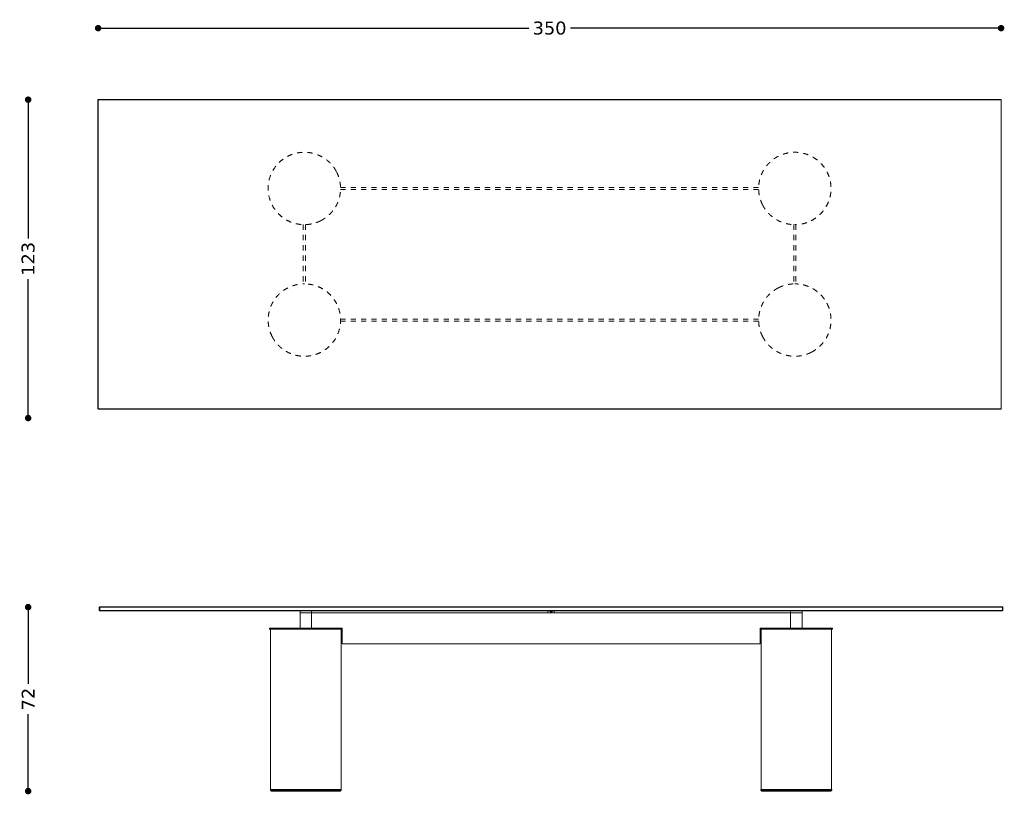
# Model space of a CAD drawing. Header units: centimetres. Extents: x 77 to 1282, y 72 to 374.
# Tile 3 of 3: x 901 to 1282, y 72 to 372. Entities that reach past the tile are written whole.
import ezdxf

# ---------------------------------------------------------------- set-up
doc = ezdxf.new("R2010")
doc.units = ezdxf.units.CM
doc.header["$MEASUREMENT"] = 0
doc.linetypes.add('Nascosto', pattern=[4, 2, -2])
doc.layers.add('Make2D$Nascosto$Curve', color=7, linetype='Nascosto', true_color=0x8c8c8c)
doc.layers.add('Make2D$Visibile$Curve', color=7, linetype='Continuous', true_color=0x000000)
doc.layers.add('Make2D$Visibile$CurveSilhouetteScena', color=7, linetype='Continuous', lineweight=50, true_color=0x000000)
doc.styles.get("Standard").update_dxf_attribs({"font": 'verdana.ttf'})
doc.dimstyles.new('MDF', dxfattribs={"dimtxt": 5, "dimasz": 2.5, "dimexe": 0.18, "dimexo": 0.0625, "dimgap": 2, "dimtad": 0, "dimdec": 0, "dimrnd": 1, "dimzin": 0, "dimdsep": 46, "dimtxsty": 'Standard', "dimblk": 'DOT', "dimcen": 0.09, "dimse1": 1, "dimse2": 1, "dimclrd": 1, "dimclrt": 1, "dimadec": 0, "dimazin": 0, "dimtfac": 1, "dimtdec": 0, "dimtofl": 0, "dimtmove": 0, "dimatfit": 3, "dimldrblk": 'DOTBLANK', "dimfxl": 1, "dimtolj": 1, "dimtzin": 0, "dimarcsym": 0})

# ---------------------------------------------------------------- blocks, each defined once
blk = doc.blocks.new('_Dot')
at = {"color": 0, "linetype": 'ByBlock', "lineweight": -2}
blk.add_line((-0.5, 0), (-1, 0), dxfattribs=at)
at = {"color": 0, "linetype": 'ByBlock', "const_width": 0.5}
blk.add_lwpolyline([(-0.25, 0, 1), (0.25, 0, 1)], format="xyb", close=True, dxfattribs=at)
blk = doc.blocks.new('*D29')
at = {"color": 1, "linetype": 'ByBlock', "lineweight": -2, "transparency": 16777216}
for p, q in [((933.68, 368.68), (1098.03, 368.68)), ((1278.48, 368.68), (1114.13, 368.68))]:
    blk.add_line(p, q, dxfattribs=at)
at = {"layer": 'Defpoints', "color": 0, "linetype": 'ByBlock', "lineweight": -3, "transparency": 16777216}
for p in [(1280.98, 368.68), (931.18, 340.87), (1280.98, 340.87)]:
    blk.add_point(p, dxfattribs=at)
at = {"color": 1, "linetype": 'ByBlock', "lineweight": -2, "transparency": 16777216, "xscale": 2.5, "yscale": 2.5, "zscale": 2.5, "rotation": 180}
blk.add_blockref('_Dot', (931.18, 368.68), dxfattribs=at)
at = {"color": 1, "linetype": 'ByBlock', "lineweight": -2, "transparency": 16777216, "xscale": 2.5, "yscale": 2.5, "zscale": 2.5}
blk.add_blockref('_Dot', (1280.98, 368.68), dxfattribs=at)
at = {"color": 1, "linetype": 'ByBlock', "lineweight": 9, "transparency": 16777216, "insert": (1106.08, 368.68), "char_height": 5, "attachment_point": 5}
blk.add_mtext('\\A1;350', dxfattribs=at)
blk = doc.blocks.new('_DotBlank')
at = {"color": 0, "linetype": 'ByBlock', "lineweight": -2}
blk.add_line((-0.5, 0), (-1, 0), dxfattribs=at)
blk.add_circle((0, 0), 0.5, dxfattribs=at)
blk = doc.blocks.new('*D30')
at = {"color": 1, "linetype": 'ByBlock', "lineweight": -2, "transparency": 16777216}
for p, q in [((904.1, 338.47), (904.1, 287.12)), ((904.1, 220.1), (904.1, 271.45))]:
    blk.add_line(p, q, dxfattribs=at)
at = {"layer": 'Defpoints', "color": 0, "linetype": 'ByBlock', "lineweight": -3, "transparency": 16777216}
for p in [(931.28, 340.97), (904.1, 217.6), (931.28, 217.6)]:
    blk.add_point(p, dxfattribs=at)
at = {"color": 1, "linetype": 'ByBlock', "lineweight": -2, "transparency": 16777216, "xscale": 2.5, "yscale": 2.5, "zscale": 2.5}
for p, rotation in [((904.1, 340.97), 90), ((904.1, 217.6), 270)]:
    blk.add_blockref('_Dot', p, dxfattribs=dict(at, rotation=rotation))
at = {"color": 1, "linetype": 'ByBlock', "lineweight": 9, "transparency": 16777216, "insert": (904.1, 279.28), "char_height": 5, "attachment_point": 5, "rotation": 90}
blk.add_mtext('\\A1;123', dxfattribs=at)
blk = doc.blocks.new('*D31')
at = {"color": 1, "linetype": 'ByBlock', "lineweight": -2, "transparency": 16777216}
for p, q in [((904.1, 141.84), (904.1, 114.58)), ((904.1, 75.54), (904.1, 102.8))]:
    blk.add_line(p, q, dxfattribs=at)
at = {"layer": 'Defpoints', "color": 0, "linetype": 'ByBlock', "lineweight": -3, "transparency": 16777216}
for p in [(931.66, 144.34), (904.1, 73.04), (998.26, 73.04)]:
    blk.add_point(p, dxfattribs=at)
at = {"color": 1, "linetype": 'ByBlock', "lineweight": -2, "transparency": 16777216, "xscale": 2.5, "yscale": 2.5, "zscale": 2.5}
for p, rotation in [((904.1, 144.34), 90), ((904.1, 73.04), 270)]:
    blk.add_blockref('_Dot', p, dxfattribs=dict(at, rotation=rotation))
at = {"color": 1, "linetype": 'ByBlock', "lineweight": 9, "transparency": 16777216, "insert": (904.1, 108.69), "char_height": 5, "attachment_point": 5, "rotation": 90}
blk.add_mtext('\\A1;72', dxfattribs=at)

msp = doc.modelspace()

# ---------------------------------------------------------------- linework, layer by layer
at = {"layer": 'Make2D$Nascosto$Curve', "color": 0, "linetype": 'ByBlock', "lineweight": 9}
for points in [[(931.08, 340.92), (931.08, 281.07), (931.08, 221.22)], [(1280.93, 341.07), (1106.08, 341.07), (931.23, 341.07)], [(1281.08, 340.92), (1281.01, 340.99), (1280.93, 341.07)], [(1281.08, 221.22), (1281.08, 281.07), (1281.08, 340.92)], [(931.08, 221.22), (931.16, 221.14), (931.23, 221.07)], [(931.23, 221.07), (1106.08, 221.07), (1280.93, 221.07)], [(1280.93, 221.07), (1281.01, 221.14), (1281.08, 221.22)], [(931.66, 144.34), (931.66, 143.69), (931.66, 143.04)], [(931.66, 143.04), (931.71, 142.99), (931.76, 142.94)], [(931.76, 144.44), (931.8, 144.44), (931.85, 144.44)], [(931.85, 142.94), (931.8, 142.94), (931.76, 142.94)], [(931.85, 144.44), (1106.66, 144.44), (1281.46, 144.44)], [(1281.46, 142.94), (1147.69, 142.94), (1013.91, 142.94)], [(1106.26, 142.44), (1106.26, 142.69), (1106.26, 142.94)], [(1281.46, 144.44), (1281.51, 144.44), (1281.56, 144.44)], [(1281.56, 142.94), (1281.51, 142.94), (1281.46, 142.94)], [(1025.68, 136.14), (1025.69, 136.14), (1025.71, 136.14)], [(1025.68, 136.14), (1025.69, 136.14), (1025.71, 136.14)], [(1187.61, 130.14), (1106.66, 130.14), (1025.71, 130.14)], [(1021.97, 73.04), (1022.19, 73.04), (1022.41, 73.04)], [(1022.59, 73.04), (1022.28, 73.04), (1021.97, 73.04)], [(1022.59, 73.04), (1022.6, 73.04), (1022.61, 73.04)], [(1190.7, 73.04), (1190.4, 73.04), (1190.11, 73.04)], [(1190.56, 73.64), (1190.57, 73.64), (1190.57, 73.64)], [(1191.24, 73.64), (1191.28, 73.64), (1191.31, 73.64)], [(1202.26, 73.64), (1202.23, 73.64), (1202.21, 73.64)], [(1211.97, 73.04), (1212.19, 73.04), (1212.41, 73.04)]]:
    msp.add_open_spline(points, degree=2, dxfattribs=at)
at = {"layer": 'Make2D$Nascosto$Curve', "color": 0, "linetype": 'Nascosto', "lineweight": 9}
for points, weights, knots in [([(1017.45, 294.07), (1015.35, 293), (1013.16, 292.54), (1011.08, 292.54), (983.03, 292.54), (983.03, 320.59), (1011.08, 320.59), (1015.84, 320.59), (1020.84, 318.3), (1023.58, 312.93)], [0.687762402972, 0.766854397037, 0.870933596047, 1, 0.333333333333, 0.333333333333, 1, 0.746692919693, 0.589632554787, 0.528818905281], [-1.0967998, -1.0967998, -1.0967998, -1.0967998, -1, -1, -1, -0.5, -0.5, -0.5, -0.3100197, -0.3100197, -0.3100197, -0.3100197]), ([(1188.59, 300.2), (1182.46, 312.22), (1191.2, 320.59), (1201.08, 320.59), (1229.13, 320.59), (1229.13, 292.54), (1201.08, 292.54)], [0.528818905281, 0.429580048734, 0.58664041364, 1, 0.333333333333, 0.333333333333, 1], [-0.8100197, -0.8100197, -0.8100197, -0.8100197, -0.5, -0.5, -0.5, 0, 0, 0, 0]), ([(998.59, 249.2), (1001.32, 243.83), (1006.33, 241.54), (1011.08, 241.54), (1039.13, 241.54), (1039.13, 269.59), (1011.08, 269.59)], [0.528818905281, 0.589632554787, 0.746692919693, 1, 0.333333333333, 0.333333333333, 1], [-0.1899803, -0.1899803, -0.1899803, -0.1899803, 0, 0, 0, 0.5, 0.5, 0.5, 0.5]), ([(1207.45, 243.07), (1205.35, 242), (1203.16, 241.54), (1201.08, 241.54), (1196.33, 241.54), (1191.32, 243.83), (1188.59, 249.2)], [0.687762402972, 0.766854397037, 0.870933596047, 1, 0.746692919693, 0.589632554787, 0.528818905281], [-0.0967998, -0.0967998, -0.0967998, -0.0967998, 0, 0, 0, 0.1899803, 0.1899803, 0.1899803, 0.1899803])]:
    msp.add_rational_spline(points, weights, degree=3, knots=knots, dxfattribs=at)
for points, weights in [([(1017.45, 294.07), (1024.37, 297.59), (1027.51, 305.22), (1023.58, 312.93)], [0.687762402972, 0.513547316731, 0.460566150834, 0.528818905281]), ([(1207.45, 294.07), (1214.37, 297.59), (1217.51, 305.22), (1213.58, 312.93)], [0.687762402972, 0.513547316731, 0.460566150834, 0.528818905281]), ([(1188.59, 300.2), (1191.32, 294.83), (1196.33, 292.54), (1201.08, 292.54)], [0.528818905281, 0.589632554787, 0.746692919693, 1]), ([(998.59, 249.2), (992.46, 261.22), (1001.2, 269.59), (1011.08, 269.59)], [0.528818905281, 0.429580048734, 0.58664041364, 1]), ([(1194.72, 268.06), (1187.37, 264.32), (1184.35, 256.12), (1189.09, 248.3)], [0.687762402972, 0.505560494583, 0.455963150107, 0.538970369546]), ([(1194.72, 268.06), (1196.82, 269.13), (1199.01, 269.59), (1201.08, 269.59)], [0.687762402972, 0.766854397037, 0.870933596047, 1]), ([(1214.31, 260.22), (1212.02, 266.73), (1206.44, 269.59), (1201.08, 269.59)], [0.514610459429, 0.561850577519, 0.723647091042, 1]), ([(1207.45, 243.07), (1226.2, 252.62), (1217.39, 269.59), (1201.08, 269.59)], [0.687762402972, 0.358320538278, 0.462399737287, 1])]:
    msp.add_rational_spline(points, weights, degree=3, dxfattribs=at)
for points in [[(1187.06, 306.97), (1106.08, 306.97), (1025.1, 306.97)], [(1187.06, 306.17), (1106.08, 306.17), (1025.1, 306.17)], [(1010.68, 292.55), (1010.68, 281.07), (1010.68, 269.59)], [(1011.48, 292.55), (1011.48, 281.07), (1011.48, 269.59)], [(1200.68, 292.55), (1200.68, 281.07), (1200.68, 269.59)], [(1201.48, 292.55), (1201.48, 281.07), (1201.48, 269.59)], [(1187.06, 255.97), (1106.08, 255.97), (1025.1, 255.97)], [(1187.06, 255.17), (1106.08, 255.17), (1025.1, 255.17)]]:
    msp.add_open_spline(points, degree=2, dxfattribs=at)
at = {"layer": 'Make2D$Nascosto$Curve', "color": 0, "linetype": 'ByBlock', "lineweight": 9}
msp.add_rational_spline([(1011.26, 142.14), (1010.78, 142.14), (1010.38, 142.14), (1010.07, 142.14), (1009.66, 142.14), (1009.41, 142.14), (1009.41, 142.14)], [0.776019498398, 0.819140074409, 0.89380024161, 1, 0.866343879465, 0.782643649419, 0.748899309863], degree=3, knots=[0.3515082, 0.3515082, 0.3515082, 0.3515082, 0.5, 0.5, 0.5, 0.6868822, 0.6868822, 0.6868822, 0.6868822], dxfattribs=at)
for points, weights in [([(1107.46, 142.14), (1107.56, 142.14), (1107.66, 142.14), (1107.66, 142.14)], [1, 0.666666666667, 0.5, 0.5]), ([(1013.16, 135.84), (1012.65, 135.84), (1012.15, 135.84), (1011.66, 135.84)], [0.900992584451, 0.932176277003, 0.965178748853, 1]), ([(1011.66, 135.84), (1012.15, 135.84), (1012.65, 135.84), (1013.16, 135.84)], [1, 0.966067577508, 0.933862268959, 0.903384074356]), ([(1012.07, 135.84), (1012.07, 135.84), (1011.86, 135.84), (1011.66, 135.84)], [0.5, 0.5, 0.666666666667, 1]), ([(1012.06, 135.84), (1012.06, 135.84), (1011.86, 135.84), (1011.66, 135.84)], [0.5, 0.5, 0.666666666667, 1]), ([(1012.06, 135.84), (1012.42, 135.84), (1012.79, 135.84), (1013.16, 135.84)], [0.97153024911, 0.947065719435, 0.923553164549, 0.900992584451]), ([(1012.06, 135.84), (1012.06, 135.84), (1012.07, 135.84), (1012.07, 135.84)], [0.506172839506, 0.502057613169, 0.5, 0.5]), ([(1013.16, 135.84), (1012.79, 135.84), (1012.42, 135.84), (1012.06, 135.84)], [0.903384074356, 0.925441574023, 0.948403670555, 0.972270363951]), ([(1012.07, 136.14), (1012.66, 136.14), (1013.26, 136.14), (1013.87, 136.14)], [0.971596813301, 0.933281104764, 0.897300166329, 0.863653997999]), ([(1025.31, 135.84), (1025.31, 135.84), (1025.17, 135.84), (1024.91, 135.84)], [0.5, 0.5, 0.502478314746, 0.507434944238]), ([(1024.91, 135.84), (1025.17, 135.84), (1025.31, 135.84), (1025.31, 135.84)], [0.507434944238, 0.502478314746, 0.5, 0.5]), ([(1025.68, 135.84), (1025.68, 135.84), (1025.42, 135.84), (1024.91, 135.84)], [0.5, 0.5, 0.504735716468, 0.514207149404]), ([(1024.91, 135.84), (1025.06, 135.84), (1025.2, 135.84), (1025.31, 135.84)], [0.514207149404, 0.511276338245, 0.508798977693, 0.506775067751]), ([(1188.01, 135.84), (1188.01, 135.84), (1188.01, 135.84), (1188.01, 135.84)], [0.506774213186, 0.506774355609, 0.506774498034, 0.506774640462]), ([(1203.91, 136.14), (1203.14, 136.14), (1202.39, 136.14), (1201.66, 136.14)], [0.861752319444, 0.904114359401, 0.950196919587, 1]), ([(1202.06, 135.84), (1202.42, 135.84), (1202.79, 135.84), (1203.16, 135.84)], [0.972270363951, 0.948402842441, 0.925439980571, 0.90338177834]), ([(1202.06, 135.84), (1202.42, 135.84), (1202.79, 135.84), (1203.16, 135.84)], [0.97153024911, 0.947064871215, 0.923551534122, 0.900990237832]), ([(1214.91, 135.84), (1215.06, 135.84), (1215.2, 135.84), (1215.31, 135.84)], [0.514207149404, 0.51127635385, 0.508799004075, 0.50677510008]), ([(1214.91, 135.84), (1215.17, 135.84), (1215.31, 135.84), (1215.31, 135.84)], [0.507434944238, 0.502478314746, 0.5, 0.5]), ([(998.26, 73.04), (998.26, 73.04), (998.42, 73.04), (998.76, 73.04)], [0.5, 0.5, 0.503168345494, 0.509505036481]), ([(1000.11, 73.04), (1000.24, 73.04), (1000.39, 73.04), (1000.54, 73.04)], [0.537069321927, 0.540057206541, 0.543225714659, 0.546574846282]), ([(1000.62, 73.64), (1000.6, 73.64), (1000.58, 73.64), (1000.57, 73.64)], [0.668079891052, 0.607811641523, 0.563751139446, 0.535898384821]), ([(1001.5, 73.04), (1004.34, 73.04), (1008.1, 73.04), (1011.66, 73.04)], [0.568931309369, 0.646743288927, 0.790432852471, 1]), ([(1012.26, 73.64), (1012.3, 73.64), (1012.35, 73.64), (1012.4, 73.64)], [0.956678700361, 0.953349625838, 0.95003875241, 0.946746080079]), ([(1012.26, 73.64), (1012.3, 73.64), (1012.35, 73.64), (1012.4, 73.64)], [0.957894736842, 0.954654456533, 0.951431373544, 0.948225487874]), ([(1012.4, 73.64), (1012.35, 73.64), (1012.3, 73.64), (1012.26, 73.64)], [0.948225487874, 0.951431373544, 0.954654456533, 0.957894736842]), ([(1012.26, 73.64), (1012.3, 73.64), (1012.35, 73.64), (1012.4, 73.64)], [0.958041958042, 0.954812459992, 0.951600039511, 0.948404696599]), ([(1021.97, 73.04), (1022.12, 73.04), (1022.27, 73.04), (1022.41, 73.04)], [0.565011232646, 0.561484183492, 0.558100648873, 0.554860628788]), ([(1021.97, 73.04), (1022.19, 73.04), (1022.41, 73.04), (1022.61, 73.04)], [0.565011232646, 0.559771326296, 0.554848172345, 0.550241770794]), ([(1021.97, 73.04), (1022.52, 73.04), (1022.94, 73.04), (1023.21, 73.04)], [0.535641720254, 0.522749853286, 0.513355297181, 0.50745805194]), ([(1021.97, 73.04), (1022.13, 73.04), (1022.27, 73.04), (1022.41, 73.04)], [0.535641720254, 0.531931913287, 0.52851171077, 0.525381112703]), ([(1022.41, 73.04), (1022.27, 73.04), (1022.13, 73.04), (1021.97, 73.04)], [0.525381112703, 0.52851171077, 0.531931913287, 0.535641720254]), ([(1022.4, 73.64), (1022.41, 73.64), (1022.42, 73.64), (1022.43, 73.64)], [0.559582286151, 0.559357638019, 0.559133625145, 0.558910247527]), ([(1022.46, 73.64), (1022.48, 73.64), (1022.5, 73.64), (1022.52, 73.64)], [0.550862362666, 0.550433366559, 0.550007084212, 0.549583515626]), ([(1022.52, 73.64), (1022.5, 73.64), (1022.48, 73.64), (1022.46, 73.64)], [0.556934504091, 0.557357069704, 0.557781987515, 0.558209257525]), ([(1022.46, 73.64), (1022.48, 73.64), (1022.5, 73.64), (1022.52, 73.64)], [0.559110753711, 0.558683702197, 0.558258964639, 0.557836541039]), ([(1022.61, 73.04), (1022.6, 73.04), (1022.6, 73.04), (1022.59, 73.04)], [0.520722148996, 0.520877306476, 0.521033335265, 0.521190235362]), ([(1022.59, 73.04), (1022.84, 73.04), (1023.05, 73.04), (1023.21, 73.04)], [0.521190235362, 0.515444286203, 0.510866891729, 0.50745805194]), ([(1023.21, 73.04), (1023.05, 73.04), (1022.84, 73.04), (1022.59, 73.04)], [0.50745805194, 0.510866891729, 0.515444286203, 0.521190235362]), ([(1022.62, 73.64), (1022.63, 73.64), (1022.64, 73.64), (1022.64, 73.64)], [0.547225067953, 0.547036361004, 0.546848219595, 0.546660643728]), ([(1022.62, 73.64), (1022.63, 73.64), (1022.64, 73.64), (1022.64, 73.64)], [0.55548635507, 0.555298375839, 0.555110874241, 0.554923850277]), ([(1022.79, 73.64), (1022.89, 73.64), (1022.99, 73.64), (1023.08, 73.64)], [0.543298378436, 0.541081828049, 0.538950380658, 0.536904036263]), ([(1023.08, 73.64), (1022.99, 73.64), (1022.89, 73.64), (1022.79, 73.64)], [0.544290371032, 0.546344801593, 0.548470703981, 0.550668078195]), ([(1022.79, 73.64), (1022.89, 73.64), (1022.99, 73.64), (1023.08, 73.64)], [0.551572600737, 0.549377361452, 0.547252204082, 0.545197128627]), ([(1023.03, 73.64), (1023.05, 73.64), (1023.07, 73.64), (1023.08, 73.64)], [0.545508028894, 0.545099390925, 0.544693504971, 0.544290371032]), ([(1023.14, 73.64), (1023.16, 73.64), (1023.18, 73.64), (1023.19, 73.64)], [0.535602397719, 0.535242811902, 0.53488594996, 0.534531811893]), ([(1023.14, 73.64), (1023.16, 73.64), (1023.18, 73.64), (1023.19, 73.64)], [0.542991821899, 0.542633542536, 0.542277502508, 0.541923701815]), ([(1023.19, 73.64), (1023.18, 73.64), (1023.16, 73.64), (1023.14, 73.64)], [0.541923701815, 0.542277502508, 0.542633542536, 0.542991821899]), ([(1023.14, 73.64), (1023.16, 73.64), (1023.18, 73.64), (1023.19, 73.64)], [0.543898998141, 0.543540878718, 0.543184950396, 0.542831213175]), ([(1023.14, 73.64), (1023.16, 73.64), (1023.18, 73.64), (1023.19, 73.64)], [0.519078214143, 0.518714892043, 0.518356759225, 0.518003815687]), ([(1023.14, 73.64), (1023.16, 73.64), (1023.18, 73.64), (1023.19, 73.64)], [0.519078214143, 0.518714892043, 0.518356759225, 0.518003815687]), ([(1023.22, 73.64), (1024.32, 73.64), (1024.91, 73.64), (1024.91, 73.64)], [0.533992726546, 0.511330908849, 0.5, 0.5]), ([(1023.22, 73.64), (1024.57, 73.64), (1025.31, 73.64), (1025.31, 73.64)], [0.541385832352, 0.513795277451, 0.5, 0.5]), ([(1023.22, 73.64), (1024.39, 73.64), (1025.11, 73.64), (1025.31, 73.64)], [0.54229350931, 0.518245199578, 0.504452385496, 0.500915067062]), ([(1023.22, 73.64), (1023.77, 73.64), (1024.06, 73.64), (1024.06, 73.64)], [0.517462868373, 0.505820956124, 0.5, 0.5]), ([(1025.31, 73.64), (1025.31, 73.64), (1024.57, 73.64), (1023.22, 73.64)], [0.5, 0.5, 0.513795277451, 0.541385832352]), ([(1023.24, 73.64), (1023.78, 73.64), (1024.06, 73.64), (1024.06, 73.64)], [0.516923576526, 0.505641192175, 0.5, 0.5]), ([(1023.39, 73.04), (1024.48, 73.04), (1025.06, 73.04), (1025.06, 73.04)], [0.533177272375, 0.511059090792, 0.5, 0.5]), ([(1023.39, 73.04), (1024.91, 73.04), (1024.97, 73.04), (1023.56, 73.04)], [0.992606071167, 0.935035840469, 0.932799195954, 0.985896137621]), ([(1023.39, 73.04), (1024.15, 73.04), (1024.56, 73.04), (1024.56, 73.04)], [0.992606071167, 0.962657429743, 0.947683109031, 0.947683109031]), ([(1023.56, 73.04), (1024.21, 73.04), (1024.56, 73.04), (1024.56, 73.04)], [0.985896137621, 0.960420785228, 0.947683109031, 0.947683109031]), ([(1023.56, 73.04), (1023.89, 73.04), (1024.06, 73.04), (1024.06, 73.04)], [0.967750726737, 0.954743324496, 0.948239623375, 0.948239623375]), ([(1024.06, 73.04), (1025.58, 73.04), (1025.39, 73.04), (1023.56, 73.04)], [0.519379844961, 0.490480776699, 0.493902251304, 0.529644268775]), ([(1024.06, 73.04), (1024.06, 73.04), (1023.89, 73.04), (1023.56, 73.04)], [0.948239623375, 0.948239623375, 0.954743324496, 0.967750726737]), ([(1024.56, 73.04), (1024.56, 73.04), (1024.21, 73.04), (1023.56, 73.04)], [0.947683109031, 0.947683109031, 0.960420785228, 0.985896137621]), ([(1024.56, 73.04), (1024.56, 73.04), (1024.21, 73.04), (1023.56, 73.04)], [0.947683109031, 0.947683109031, 0.960420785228, 0.985896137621]), ([(1025.31, 73.64), (1025.24, 73.64), (1025.1, 73.64), (1024.91, 73.64)], [0.500915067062, 0.502147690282, 0.504625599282, 0.508348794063]), ([(1188.01, 73.64), (1188.01, 73.64), (1188.01, 73.64), (1188.01, 73.64)], [0.500913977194, 0.500913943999, 0.500913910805, 0.500913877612]), ([(1188.01, 73.64), (1188.01, 73.64), (1188.01, 73.64), (1188.01, 73.64)], [0.500913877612, 0.500913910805, 0.500913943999, 0.500913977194]), ([(1188.01, 73.64), (1188.01, 73.64), (1188.01, 73.64), (1188.01, 73.64)], [0.500913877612, 0.500913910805, 0.500913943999, 0.500913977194]), ([(1188.01, 73.64), (1188.01, 73.64), (1188.01, 73.64), (1188.01, 73.64)], [0.500913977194, 0.500913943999, 0.500913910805, 0.500913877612]), ([(1190.17, 73.64), (1190.15, 73.64), (1190.13, 73.64), (1190.12, 73.64)], [0.664938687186, 0.606278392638, 0.563264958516, 0.535898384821]), ([(1190.12, 73.64), (1190.13, 73.64), (1190.15, 73.64), (1190.17, 73.64)], [0.535898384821, 0.563264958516, 0.606278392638, 0.664938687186]), ([(1190.17, 73.64), (1190.15, 73.64), (1190.13, 73.64), (1190.12, 73.64)], [0.664938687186, 0.606278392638, 0.563264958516, 0.535898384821]), ([(1190.62, 73.64), (1190.6, 73.64), (1190.58, 73.64), (1190.57, 73.64)], [0.668232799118, 0.607886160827, 0.563774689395, 0.535898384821]), ([(1201.66, 73.64), (1211.92, 73.64), (1220.67, 73.64), (1213.22, 73.64)], [1, 0.570766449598, 0.417895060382, 0.541385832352]), ([(1202.26, 73.64), (1202.26, 73.64), (1202.27, 73.64), (1202.28, 73.64)], [0.957894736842, 0.957328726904, 0.956763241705, 0.956198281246]), ([(1202.4, 73.64), (1205.81, 73.64), (1209.33, 73.64), (1212, 73.64)], [0.948225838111, 0.766505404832, 0.640040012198, 0.568829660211]), ([(1202.4, 73.64), (1206.2, 73.64), (1210.02, 73.64), (1212, 73.64)], [0.93863432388, 0.714923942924, 0.576785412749, 0.524218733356]), ([(1212.41, 73.04), (1212.27, 73.04), (1212.12, 73.04), (1211.97, 73.04)], [1, 0.99546227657, 0.991219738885, 0.987272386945]), ([(1212.41, 73.04), (1212.27, 73.04), (1212.12, 73.04), (1211.97, 73.04)], [1, 0.99546227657, 0.991219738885, 0.987272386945]), ([(1212.4, 73.64), (1212.41, 73.64), (1212.42, 73.64), (1212.43, 73.64)], [0.559582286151, 0.559357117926, 0.559132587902, 0.558908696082]), ([(1212.46, 73.64), (1212.48, 73.64), (1212.5, 73.64), (1212.52, 73.64)], [0.513439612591, 0.512998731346, 0.512568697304, 0.512149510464]), ([(1212.62, 73.64), (1212.63, 73.64), (1212.64, 73.64), (1212.64, 73.64)], [0.509768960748, 0.509576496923, 0.509386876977, 0.50920010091]), ([(1212.79, 73.64), (1212.97, 73.64), (1213.06, 73.64), (1213.06, 73.64)], [0.505810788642, 0.501936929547, 0.5, 0.5]), ([(1213.03, 73.64), (1213.05, 73.64), (1213.07, 73.64), (1213.08, 73.64)], [0.545508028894, 0.54509971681, 0.544694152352, 0.544291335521]), ([(1213.08, 73.64), (1213.08, 73.64), (1213.07, 73.64), (1213.06, 73.64)], [0.544291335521, 0.544496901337, 0.54470318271, 0.544910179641]), ([(1213.06, 73.64), (1213.07, 73.64), (1213.08, 73.64), (1213.09, 73.64)], [0.545816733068, 0.545540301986, 0.545265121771, 0.544991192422]), ([(1213.14, 73.64), (1213.16, 73.64), (1213.18, 73.64), (1213.19, 73.64)], [0.542991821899, 0.542633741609, 0.542277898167, 0.541924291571]), ([(1213.22, 73.64), (1214.57, 73.64), (1215.31, 73.64), (1215.31, 73.64)], [0.541385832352, 0.513795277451, 0.5, 0.5]), ([(1213.24, 73.64), (1214.4, 73.64), (1215.12, 73.64), (1215.31, 73.64)], [0.541757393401, 0.518038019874, 0.50442359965, 0.50091413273]), ([(1214.56, 73.04), (1214.56, 73.04), (1214.15, 73.04), (1213.39, 73.04)], [0.947683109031, 0.947683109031, 0.962657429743, 0.992606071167]), ([(1213.39, 73.04), (1214.15, 73.04), (1214.56, 73.04), (1214.56, 73.04)], [0.992606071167, 0.962657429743, 0.947683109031, 0.947683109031]), ([(1214.56, 73.04), (1214.56, 73.04), (1214.15, 73.04), (1213.39, 73.04)], [0.947683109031, 0.947683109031, 0.962657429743, 0.992606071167]), ([(1213.56, 73.04), (1214.54, 73.04), (1215.06, 73.04), (1215.06, 73.04)], [0.529644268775, 0.509881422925, 0.5, 0.5])]:
    msp.add_rational_spline(points, weights, degree=3, dxfattribs=at)
at = {"layer": 'Make2D$Visibile$Curve', "color": 0, "linetype": 'ByBlock', "lineweight": 9}
for points in [[(931.08, 340.92), (931.16, 340.99), (931.23, 341.07)], [(931.08, 340.92), (931.13, 340.9), (931.18, 340.87)], [(931.28, 340.97), (931.23, 340.92), (931.18, 340.87)], [(931.18, 340.87), (931.18, 281.07), (931.18, 221.26)], [(931.28, 340.97), (931.25, 341.02), (931.23, 341.07)], [(1280.89, 340.97), (1106.08, 340.97), (931.28, 340.97)], [(1280.89, 340.97), (1280.91, 341.02), (1280.93, 341.07)], [(1280.98, 340.87), (1280.94, 340.92), (1280.89, 340.97)], [(1280.98, 340.87), (1281.03, 340.9), (1281.08, 340.92)], [(1280.98, 221.26), (1280.98, 281.07), (1280.98, 340.87)], [(931.08, 221.22), (931.13, 221.24), (931.18, 221.26)], [(931.18, 221.26), (931.23, 221.21), (931.28, 221.17)], [(1280.89, 221.17), (1280.94, 221.21), (1280.98, 221.26)], [(1280.98, 221.26), (1281.03, 221.24), (1281.08, 221.22)], [(931.23, 221.07), (931.25, 221.12), (931.28, 221.17)], [(931.28, 221.17), (1106.08, 221.17), (1280.89, 221.17)], [(1280.93, 221.07), (1280.91, 221.12), (1280.89, 221.17)], [(931.66, 144.34), (931.71, 144.39), (931.76, 144.44)], [(931.66, 144.34), (931.73, 144.34), (931.81, 144.34)], [(931.66, 143.04), (931.73, 143.04), (931.81, 143.04)], [(931.81, 144.34), (931.83, 144.39), (931.85, 144.44)], [(1281.51, 144.34), (1106.66, 144.34), (931.81, 144.34)], [(931.81, 144.34), (931.81, 143.69), (931.81, 143.04)], [(931.81, 143.04), (1106.66, 143.04), (1281.51, 143.04)], [(931.85, 142.94), (931.83, 142.99), (931.81, 143.04)], [(1009.41, 142.94), (970.63, 142.94), (931.85, 142.94)], [(1013.91, 142.94), (1011.66, 142.94), (1009.41, 142.94)], [(1009.41, 142.14), (1009.41, 142.54), (1009.41, 142.94)], [(1009.41, 136.14), (1009.41, 139.14), (1009.41, 142.14)], [(1013.91, 142.14), (1013.89, 142.14), (1013.87, 142.14)], [(1013.87, 142.14), (1013.87, 139.14), (1013.87, 136.14)], [(1013.91, 142.94), (1013.91, 142.54), (1013.91, 142.14)], [(1105.46, 142.14), (1059.68, 142.14), (1013.91, 142.14)], [(1105.46, 142.94), (1105.46, 142.54), (1105.46, 142.14)], [(1107.86, 142.14), (1106.66, 142.14), (1105.46, 142.14)], [(1107.06, 142.44), (1106.66, 142.44), (1106.26, 142.44)], [(1107.06, 142.94), (1107.06, 142.69), (1107.06, 142.44)], [(1107.86, 142.14), (1107.86, 142.54), (1107.86, 142.94)], [(1199.41, 142.14), (1153.63, 142.14), (1107.86, 142.14)], [(1199.41, 142.14), (1199.41, 142.54), (1199.41, 142.94)], [(1199.44, 142.14), (1199.42, 142.14), (1199.41, 142.14)], [(1199.44, 142.14), (1199.44, 139.14), (1199.44, 136.14)], [(1203.91, 142.94), (1203.91, 142.54), (1203.91, 142.14)], [(1203.91, 142.14), (1203.91, 139.14), (1203.91, 136.14)], [(1281.51, 144.34), (1281.49, 144.39), (1281.46, 144.44)], [(1281.46, 142.94), (1281.49, 142.99), (1281.51, 143.04)], [(1281.51, 144.34), (1281.58, 144.34), (1281.66, 144.34)], [(1281.51, 144.34), (1281.51, 143.69), (1281.51, 143.04)], [(1281.51, 143.04), (1281.58, 143.04), (1281.66, 143.04)], [(1281.56, 144.44), (1281.61, 144.39), (1281.66, 144.34)], [(1281.56, 142.94), (1281.61, 142.99), (1281.66, 143.04)], [(1281.66, 144.34), (1281.66, 143.69), (1281.66, 143.04)], [(997.63, 135.84), (997.63, 135.99), (997.63, 136.14)], [(998.01, 73.64), (998.01, 104.74), (998.01, 135.84)], [(1025.31, 135.84), (1025.31, 104.74), (1025.31, 73.64)], [(1025.68, 136.14), (1025.68, 135.99), (1025.68, 135.84)], [(1025.71, 136.14), (1025.71, 133.14), (1025.71, 130.14)], [(1187.61, 136.14), (1187.62, 136.14), (1187.63, 136.14)], [(1187.61, 130.14), (1187.61, 133.14), (1187.61, 136.14)], [(1187.63, 136.14), (1193.54, 136.14), (1199.44, 136.14)], [(1187.63, 135.84), (1187.63, 135.99), (1187.63, 136.14)], [(1188.01, 73.64), (1188.01, 104.74), (1188.01, 135.84)], [(1215.31, 135.84), (1215.31, 104.74), (1215.31, 73.64)], [(1215.68, 136.14), (1215.68, 135.99), (1215.68, 135.84)], [(997.96, 73.34), (997.96, 73.49), (997.96, 73.64)], [(998.26, 73.04), (998.11, 73.19), (997.96, 73.34)], [(1025.36, 73.34), (1025.21, 73.19), (1025.06, 73.04)], [(1025.36, 73.64), (1025.36, 73.49), (1025.36, 73.34)], [(1187.96, 73.34), (1187.96, 73.49), (1187.96, 73.64)], [(1188.26, 73.04), (1188.11, 73.19), (1187.96, 73.34)], [(1215.36, 73.34), (1215.21, 73.19), (1215.06, 73.04)], [(1215.36, 73.64), (1215.36, 73.49), (1215.36, 73.34)]]:
    msp.add_open_spline(points, degree=2, dxfattribs=at)
for points, weights in [([(1013.87, 142.14), (1013.65, 142.14), (1012.62, 142.14), (1011.26, 142.14)], [1, 0.748605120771, 0.673944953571, 0.776019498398]), ([(1009.41, 136.14), (1003.08, 136.14), (997.63, 136.14), (997.63, 136.14)], [0.861754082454, 0.620584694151, 0.5, 0.5]), ([(997.63, 135.84), (997.63, 135.84), (997.76, 135.84), (998.01, 135.84)], [0.5, 0.5, 0.502258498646, 0.506775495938]), ([(1013.87, 136.14), (1020.21, 136.14), (1025.68, 136.14), (1025.68, 136.14)], [0.863653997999, 0.621217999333, 0.5, 0.5]), ([(1025.31, 135.84), (1025.55, 135.84), (1025.68, 135.84), (1025.68, 135.84)], [0.506775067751, 0.502258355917, 0.5, 0.5]), ([(1187.63, 135.84), (1187.63, 135.84), (1187.76, 135.84), (1188.01, 135.84)], [0.5, 0.5, 0.502258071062, 0.506774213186]), ([(1215.68, 136.14), (1215.68, 136.14), (1210.23, 136.14), (1203.91, 136.14)], [0.5, 0.5, 0.620584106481, 0.861752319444]), ([(1215.31, 135.84), (1215.55, 135.84), (1215.68, 135.84), (1215.68, 135.84)], [0.506774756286, 0.502258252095, 0.5, 0.5]), ([(1011.66, 73.34), (1004.81, 73.34), (997.96, 73.34), (997.96, 73.34)], [1, 0.666666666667, 0.5, 0.5]), ([(998.01, 73.64), (997.97, 73.64), (997.96, 73.64), (997.96, 73.64)], [0.500914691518, 0.500304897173, 0.5, 0.5]), ([(1011.66, 73.64), (1005.24, 73.64), (998.73, 73.64), (998.01, 73.64)], [1, 0.680923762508, 0.514561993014, 0.500914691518]), ([(998.26, 73.04), (998.26, 73.04), (1004.96, 73.04), (1011.66, 73.04)], [0.5, 0.5, 0.666666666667, 1]), ([(1025.31, 73.64), (1024.58, 73.64), (1018.08, 73.64), (1011.66, 73.64)], [0.500915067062, 0.514565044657, 0.680926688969, 1]), ([(1011.66, 73.34), (1018.51, 73.34), (1025.36, 73.34), (1025.36, 73.34)], [1, 0.666666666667, 0.5, 0.5]), ([(1011.66, 73.04), (1018.36, 73.04), (1025.06, 73.04), (1025.06, 73.04)], [1, 0.666666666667, 0.5, 0.5]), ([(1025.36, 73.64), (1025.36, 73.64), (1025.34, 73.64), (1025.31, 73.64)], [0.5, 0.5, 0.500305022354, 0.500915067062]), ([(1187.96, 73.34), (1187.96, 73.34), (1194.81, 73.34), (1201.66, 73.34)], [0.5, 0.5, 0.666666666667, 1]), ([(1188.01, 73.64), (1187.97, 73.64), (1187.96, 73.64), (1187.96, 73.64)], [0.500913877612, 0.500304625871, 0.5, 0.5]), ([(1201.66, 73.64), (1195.24, 73.64), (1188.73, 73.64), (1188.01, 73.64)], [1, 0.680917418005, 0.514555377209, 0.500913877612]), ([(1201.66, 73.64), (1208.08, 73.64), (1214.58, 73.64), (1215.31, 73.64)], [1, 0.680918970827, 0.514556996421, 0.500914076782]), ([(1215.36, 73.34), (1215.36, 73.34), (1208.51, 73.34), (1201.66, 73.34)], [0.5, 0.5, 0.666666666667, 1]), ([(1215.31, 73.64), (1215.34, 73.64), (1215.36, 73.64), (1215.36, 73.64)], [0.500914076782, 0.500304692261, 0.5, 0.5])]:
    msp.add_rational_spline(points, weights, degree=3, dxfattribs=at)
for points, weights, knots in [([(1199.44, 142.14), (1199.81, 142.14), (1201.78, 142.14), (1203.25, 142.14), (1203.65, 142.14), (1203.91, 142.14), (1203.91, 142.14)], [1, 0.642405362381, 0.642405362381, 1, 0.866343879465, 0.782643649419, 0.748899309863], [0, 0, 0, 0, 0.5, 0.5, 0.5, 0.6868822, 0.6868822, 0.6868822, 0.6868822]), ([(998.01, 135.84), (999.76, 135.84), (1005.8, 135.84), (1011.66, 135.84), (1017.51, 135.84), (1023.55, 135.84), (1025.31, 135.84)], [0.506775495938, 0.541061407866, 0.705469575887, 1, 0.705468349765, 0.541060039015, 0.506775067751], [0.7791022, 0.7791022, 0.7791022, 0.7791022, 1, 1, 1, 1.2208987, 1.2208987, 1.2208987, 1.2208987]), ([(1013.87, 136.14), (1013.12, 136.14), (1012.38, 136.14), (1011.66, 136.14), (1010.92, 136.14), (1010.17, 136.14), (1009.41, 136.14)], [0.863653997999, 0.905492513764, 0.950941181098, 1, 0.950197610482, 0.904115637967, 0.861754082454], [-0.03679411, -0.03679411, -0.03679411, -0.03679411, 0, 0, 0, 0.03735179, 0.03735179, 0.03735179, 0.03735179]), ([(1188.01, 135.84), (1189.76, 135.84), (1195.8, 135.84), (1201.66, 135.84), (1207.51, 135.84), (1213.55, 135.84), (1215.31, 135.84)], [0.506774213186, 0.541057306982, 0.705465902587, 1, 0.705467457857, 0.541059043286, 0.506774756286], [0.7790994, 0.7790994, 0.7790994, 0.7790994, 1, 1, 1, 1.2208994, 1.2208994, 1.2208994, 1.2208994]), ([(1203.91, 136.14), (1203.14, 136.14), (1202.39, 136.14), (1201.66, 136.14), (1200.93, 136.14), (1200.19, 136.14), (1199.44, 136.14)], [0.861752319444, 0.904114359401, 0.950196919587, 1, 0.950940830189, 0.905491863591, 0.863653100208], [-0.03735231, -0.03735231, -0.03735231, -0.03735231, 0, 0, 0, 0.03679438, 0.03679438, 0.03679438, 0.03679438]), ([(1188.26, 73.04), (1188.26, 73.04), (1194.96, 73.04), (1201.66, 73.04), (1208.36, 73.04), (1215.06, 73.04), (1215.06, 73.04)], [0.5, 0.5, 0.666666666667, 1, 0.666666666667, 0.5, 0.5], [-0.25, -0.25, -0.25, -0.25, 0, 0, 0, 0.25, 0.25, 0.25, 0.25])]:
    msp.add_rational_spline(points, weights, degree=3, knots=knots, dxfattribs=at)
at = {"layer": 'Make2D$Visibile$CurveSilhouetteScena', "color": 0, "linetype": 'ByBlock', "lineweight": 9}
for points in [[(931.08, 340.92), (931.16, 340.99), (931.23, 341.07)], [(931.66, 144.34), (931.71, 144.39), (931.76, 144.44)], [(1009.41, 142.94), (970.63, 142.94), (931.85, 142.94)], [(1009.41, 142.14), (1009.41, 142.54), (1009.41, 142.94)], [(1009.41, 136.14), (1009.41, 139.14), (1009.41, 142.14)], [(1013.91, 142.94), (1013.91, 142.54), (1013.91, 142.14)], [(1105.46, 142.14), (1059.68, 142.14), (1013.91, 142.14)], [(1105.46, 142.94), (1105.46, 142.54), (1105.46, 142.14)], [(1107.06, 142.44), (1106.66, 142.44), (1106.26, 142.44)], [(1107.06, 142.94), (1107.06, 142.69), (1107.06, 142.44)], [(1107.86, 142.14), (1107.86, 142.54), (1107.86, 142.94)], [(1199.41, 142.14), (1153.63, 142.14), (1107.86, 142.14)], [(1199.41, 142.14), (1199.41, 142.54), (1199.41, 142.94)], [(1203.91, 142.94), (1203.91, 142.54), (1203.91, 142.14)], [(1203.91, 142.14), (1203.91, 139.14), (1203.91, 136.14)], [(1281.56, 144.44), (1281.61, 144.39), (1281.66, 144.34)], [(1281.56, 142.94), (1281.61, 142.99), (1281.66, 143.04)], [(1281.66, 144.34), (1281.66, 143.69), (1281.66, 143.04)], [(997.63, 135.84), (997.63, 135.99), (997.63, 136.14)], [(998.01, 73.64), (998.01, 104.74), (998.01, 135.84)], [(1025.31, 135.84), (1025.31, 104.74), (1025.31, 73.64)], [(1025.68, 136.14), (1025.68, 135.99), (1025.68, 135.84)], [(1025.71, 136.14), (1025.71, 133.14), (1025.71, 130.14)], [(1187.61, 136.14), (1187.62, 136.14), (1187.63, 136.14)], [(1187.61, 130.14), (1187.61, 133.14), (1187.61, 136.14)], [(1187.63, 135.84), (1187.63, 135.99), (1187.63, 136.14)], [(1188.01, 73.64), (1188.01, 104.74), (1188.01, 135.84)], [(1215.31, 135.84), (1215.31, 104.74), (1215.31, 73.64)], [(1215.68, 136.14), (1215.68, 135.99), (1215.68, 135.84)], [(997.96, 73.34), (997.96, 73.49), (997.96, 73.64)], [(998.26, 73.04), (998.11, 73.19), (997.96, 73.34)], [(1025.36, 73.34), (1025.21, 73.19), (1025.06, 73.04)], [(1025.36, 73.64), (1025.36, 73.49), (1025.36, 73.34)], [(1187.96, 73.34), (1187.96, 73.49), (1187.96, 73.64)], [(1188.26, 73.04), (1188.11, 73.19), (1187.96, 73.34)], [(1215.36, 73.34), (1215.21, 73.19), (1215.06, 73.04)], [(1215.36, 73.64), (1215.36, 73.49), (1215.36, 73.34)]]:
    msp.add_open_spline(points, degree=2, dxfattribs=at)
for points, weights in [([(1009.41, 136.14), (1003.08, 136.14), (997.63, 136.14), (997.63, 136.14)], [0.861754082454, 0.620584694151, 0.5, 0.5]), ([(997.63, 135.84), (997.63, 135.84), (997.76, 135.84), (998.01, 135.84)], [0.5, 0.5, 0.502258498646, 0.506775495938]), ([(1025.31, 135.84), (1025.55, 135.84), (1025.68, 135.84), (1025.68, 135.84)], [0.506775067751, 0.502258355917, 0.5, 0.5]), ([(1187.63, 135.84), (1187.63, 135.84), (1187.76, 135.84), (1188.01, 135.84)], [0.5, 0.5, 0.502258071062, 0.506774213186]), ([(1215.68, 136.14), (1215.68, 136.14), (1210.23, 136.14), (1203.91, 136.14)], [0.5, 0.5, 0.620584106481, 0.861752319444]), ([(1215.31, 135.84), (1215.55, 135.84), (1215.68, 135.84), (1215.68, 135.84)], [0.506774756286, 0.502258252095, 0.5, 0.5]), ([(998.01, 73.64), (997.97, 73.64), (997.96, 73.64), (997.96, 73.64)], [0.500914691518, 0.500304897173, 0.5, 0.5]), ([(998.26, 73.04), (998.26, 73.04), (1004.96, 73.04), (1011.66, 73.04)], [0.5, 0.5, 0.666666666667, 1]), ([(1011.66, 73.04), (1018.36, 73.04), (1025.06, 73.04), (1025.06, 73.04)], [1, 0.666666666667, 0.5, 0.5]), ([(1025.36, 73.64), (1025.36, 73.64), (1025.34, 73.64), (1025.31, 73.64)], [0.5, 0.5, 0.500305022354, 0.500915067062]), ([(1188.01, 73.64), (1187.97, 73.64), (1187.96, 73.64), (1187.96, 73.64)], [0.500913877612, 0.500304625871, 0.5, 0.5]), ([(1215.31, 73.64), (1215.34, 73.64), (1215.36, 73.64), (1215.36, 73.64)], [0.500914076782, 0.500304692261, 0.5, 0.5])]:
    msp.add_rational_spline(points, weights, degree=3, dxfattribs=at)
msp.add_rational_spline([(1188.26, 73.04), (1188.26, 73.04), (1194.96, 73.04), (1201.66, 73.04), (1208.36, 73.04), (1215.06, 73.04), (1215.06, 73.04)], [0.5, 0.5, 0.666666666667, 1, 0.666666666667, 0.5, 0.5], degree=3, knots=[-0.25, -0.25, -0.25, -0.25, 0, 0, 0, 0.25, 0.25, 0.25, 0.25], dxfattribs=at)

# ---------------------------------------------------------------- dimensions: what is measured, and where the dimension line sits
at = {"linetype": 'ByBlock', "lineweight": 9}
dim = msp.add_linear_dim(base=(1280.98, 368.68), p1=(931.18, 340.87), p2=(1280.98, 340.87), dimstyle='MDF', dxfattribs=at)
dim.commit()
dim.dimension.update_dxf_attribs({"geometry": '*D29', "text_midpoint": (1106.08, 368.68)})
dim = msp.add_linear_dim(base=(904.1, 217.6), p1=(931.28, 340.97), p2=(931.28, 217.6), angle=90, dimstyle='MDF', dxfattribs=at)
dim.commit()
dim.dimension.update_dxf_attribs({"geometry": '*D30', "text_midpoint": (904.1, 279.28)})
dim = msp.add_linear_dim(base=(904.1, 73.04), p1=(931.66, 144.34), p2=(998.26, 73.04), angle=90, text='72', dimstyle='MDF', dxfattribs=at)
dim.commit()
dim.dimension.update_dxf_attribs({"geometry": '*D31', "text_midpoint": (904.1, 108.69)})

doc.saveas('drawing.dxf')
